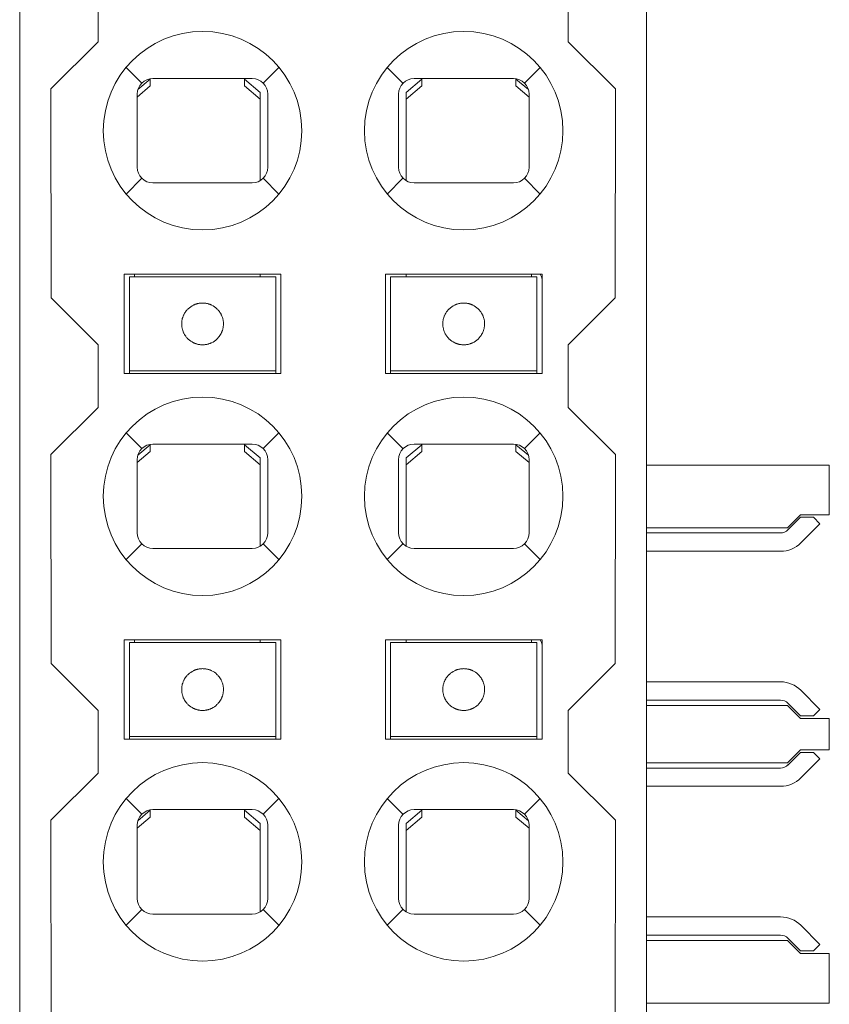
# Model space of a CAD drawing. Header units: millimetres. Extents: x 65 to 283, y 105 to 212.
# Tile 4 of 14: x 170 to 185, y 125 to 144. Entities that reach past the tile are written whole.
import ezdxf

# ---------------------------------------------------------------- set-up
doc = ezdxf.new("R2010")
doc.units = ezdxf.units.MM
doc.layers.add('10', color=7, linetype='Continuous')
doc.layers.add('11', color=7, linetype='Continuous')

msp = doc.modelspace()

# ---------------------------------------------------------------- linework, layer by layer
at = {"layer": '10', "color": 155, "linetype": 'Continuous', "lineweight": 18}
for p, q in [((169.565, 111.285), (169.565, 169.685)), ((181.565, 111.285), (181.565, 169.685)), ((171.065, 144.885), (171.065, 143.686)), ((180.065, 143.686), (180.065, 144.885)), ((171.065, 143.686), (170.162, 142.783)), ((180.968, 142.783), (180.065, 143.686)), ((171.827, 142.771), (172.065, 142.973)), ((172.065, 142.927), (172.065, 142.973)), ((172.065, 142.841), (172.065, 142.927)), ((174.015, 142.985), (172.115, 142.985)), ((173.865, 142.973), (174.165, 142.718)), ((173.865, 142.973), (173.865, 142.927)), ((173.865, 142.927), (173.865, 142.841)), ((176.965, 142.718), (177.265, 142.973)), ((179.015, 142.985), (177.115, 142.985)), ((177.265, 142.927), (177.265, 142.973)), ((177.265, 142.841), (177.265, 142.927)), ((179.065, 142.973), (179.302, 142.771)), ((179.065, 142.973), (179.065, 142.927)), ((179.065, 142.927), (179.065, 142.841)), ((170.162, 142.783), (170.164, 138.786)), ((172.065, 142.841), (171.815, 142.629)), ((174.165, 142.586), (173.865, 142.841)), ((174.165, 142.718), (174.165, 142.586)), ((177.265, 142.841), (176.965, 142.586)), ((176.965, 142.586), (176.965, 142.718)), ((179.315, 142.629), (179.065, 142.841)), ((180.965, 138.786), (180.968, 142.783)), ((171.815, 142.685), (171.815, 141.285)), ((174.165, 142.586), (174.165, 141.025)), ((174.315, 141.285), (174.315, 142.685)), ((176.815, 142.685), (176.815, 141.285)), ((176.965, 141.025), (176.965, 142.586)), ((179.315, 141.285), (179.315, 142.685)), ((172.115, 140.985), (174.015, 140.985)), ((177.115, 140.985), (179.015, 140.985)), ((171.565, 139.235), (171.565, 137.335)), ((174.565, 139.235), (171.565, 139.235)), ((171.665, 138.985), (171.665, 139.185)), ((174.465, 139.185), (171.665, 139.185)), ((171.765, 139.235), (171.765, 139.185)), ((174.165, 139.235), (174.165, 139.185)), ((174.465, 139.185), (174.465, 138.985)), ((174.565, 137.335), (174.565, 139.235)), ((176.565, 139.235), (176.565, 137.335)), ((179.565, 139.235), (176.565, 139.235)), ((176.665, 138.985), (176.665, 139.185)), ((179.465, 139.185), (176.665, 139.185)), ((176.965, 139.235), (176.965, 139.185)), ((179.365, 139.235), (179.365, 139.185)), ((179.465, 139.185), (179.465, 138.985)), ((179.565, 137.335), (179.565, 139.235)), ((171.665, 138.839), (171.665, 138.985)), ((174.465, 138.839), (174.465, 138.985)), ((176.665, 138.839), (176.665, 138.985)), ((179.465, 138.839), (179.465, 138.985)), ((170.164, 138.786), (171.065, 137.885)), ((171.665, 138.646), (171.665, 138.839)), ((174.465, 138.839), (174.465, 138.646)), ((176.665, 138.646), (176.665, 138.839)), ((179.465, 138.839), (179.465, 138.646)), ((180.065, 137.885), (180.965, 138.786)), ((171.665, 138.575), (171.665, 138.646)), ((171.665, 138.285), (171.665, 138.575)), ((174.465, 138.646), (174.465, 138.575)), ((174.465, 138.575), (174.465, 138.285)), ((176.665, 138.575), (176.665, 138.646)), ((176.665, 138.285), (176.665, 138.575)), ((179.465, 138.646), (179.465, 138.575)), ((179.465, 138.575), (179.465, 138.285)), ((171.665, 137.995), (171.665, 138.285)), ((174.465, 138.285), (174.465, 137.995)), ((176.665, 137.995), (176.665, 138.285)), ((179.465, 138.285), (179.465, 137.995)), ((171.665, 137.924), (171.665, 137.995)), ((174.465, 137.995), (174.465, 137.924)), ((176.665, 137.924), (176.665, 137.995)), ((179.465, 137.995), (179.465, 137.924)), ((171.065, 137.885), (171.065, 136.686)), ((171.665, 137.731), (171.665, 137.924)), ((174.465, 137.924), (174.465, 137.731)), ((176.665, 137.731), (176.665, 137.924)), ((179.465, 137.924), (179.465, 137.731)), ((180.065, 136.686), (180.065, 137.885)), ((171.665, 137.585), (171.665, 137.731)), ((174.465, 137.585), (174.465, 137.731)), ((176.665, 137.585), (176.665, 137.731)), ((179.465, 137.585), (179.465, 137.731)), ((171.665, 137.385), (171.665, 137.585)), ((174.465, 137.585), (174.465, 137.385)), ((176.665, 137.385), (176.665, 137.585)), ((179.465, 137.585), (179.465, 137.385)), ((171.565, 137.335), (174.565, 137.335)), ((171.665, 137.385), (174.465, 137.385)), ((171.665, 137.335), (171.665, 137.385)), ((174.465, 137.385), (174.465, 137.335)), ((176.565, 137.335), (179.565, 137.335)), ((176.665, 137.385), (179.465, 137.385)), ((176.665, 137.335), (176.665, 137.385)), ((179.465, 137.385), (179.465, 137.335)), ((171.065, 136.686), (170.162, 135.783)), ((180.968, 135.783), (180.065, 136.686)), ((171.827, 135.771), (172.065, 135.973)), ((172.065, 135.927), (172.065, 135.973)), ((172.065, 135.841), (172.065, 135.927)), ((174.015, 135.985), (172.115, 135.985)), ((173.865, 135.973), (174.165, 135.718)), ((173.865, 135.973), (173.865, 135.927)), ((173.865, 135.927), (173.865, 135.841)), ((176.965, 135.718), (177.265, 135.973)), ((179.015, 135.985), (177.115, 135.985)), ((177.265, 135.927), (177.265, 135.973)), ((177.265, 135.841), (177.265, 135.927)), ((179.065, 135.973), (179.302, 135.771)), ((179.065, 135.973), (179.065, 135.927)), ((179.065, 135.927), (179.065, 135.841)), ((170.162, 135.783), (170.164, 131.786)), ((172.065, 135.841), (171.815, 135.629)), ((174.165, 135.586), (173.865, 135.841)), ((177.265, 135.841), (176.965, 135.586)), ((179.315, 135.629), (179.065, 135.841)), ((180.965, 131.786), (180.968, 135.783)), ((171.815, 135.685), (171.815, 134.285)), ((174.165, 135.718), (174.165, 135.586)), ((174.165, 135.586), (174.165, 134.025)), ((174.315, 134.285), (174.315, 135.685)), ((176.815, 135.685), (176.815, 134.285)), ((176.965, 135.586), (176.965, 135.718)), ((176.965, 134.025), (176.965, 135.586)), ((179.315, 134.285), (179.315, 135.685)), ((181.565, 135.582), (185.064, 135.582)), ((185.064, 134.632), (185.064, 135.582)), ((184.264, 134.382), (184.514, 134.632)), ((185.064, 134.632), (184.514, 134.632)), ((184.273, 134.34), (184.514, 134.582)), ((184.514, 134.582), (184.761, 134.582)), ((184.885, 134.458), (184.52, 134.093)), ((184.761, 134.582), (184.885, 134.458)), ((181.565, 134.382), (184.264, 134.382)), ((181.565, 134.282), (184.131, 134.282)), ((172.115, 133.985), (174.015, 133.985)), ((177.115, 133.985), (179.015, 133.985)), ((184.131, 133.932), (181.565, 133.932)), ((171.565, 132.235), (171.565, 130.335)), ((174.565, 132.235), (171.565, 132.235)), ((171.665, 131.985), (171.665, 132.185)), ((174.465, 132.185), (171.665, 132.185)), ((171.765, 132.235), (171.765, 132.185)), ((174.165, 132.235), (174.165, 132.185)), ((174.465, 132.185), (174.465, 131.985)), ((174.565, 130.335), (174.565, 132.235)), ((176.565, 132.235), (176.565, 130.335)), ((179.565, 132.235), (176.565, 132.235)), ((176.665, 131.985), (176.665, 132.185)), ((179.465, 132.185), (176.665, 132.185)), ((176.965, 132.235), (176.965, 132.185)), ((179.365, 132.235), (179.365, 132.185)), ((179.465, 132.185), (179.465, 131.985)), ((179.565, 130.335), (179.565, 132.235)), ((171.665, 131.839), (171.665, 131.985)), ((174.465, 131.839), (174.465, 131.985)), ((176.665, 131.839), (176.665, 131.985)), ((179.465, 131.839), (179.465, 131.985)), ((170.164, 131.786), (171.065, 130.885)), ((171.665, 131.646), (171.665, 131.839)), ((174.465, 131.839), (174.465, 131.646)), ((176.665, 131.646), (176.665, 131.839)), ((179.465, 131.839), (179.465, 131.646)), ((180.065, 130.885), (180.965, 131.786)), ((171.665, 131.575), (171.665, 131.646)), ((174.465, 131.646), (174.465, 131.575)), ((176.665, 131.575), (176.665, 131.646)), ((179.465, 131.646), (179.465, 131.575)), ((171.665, 131.285), (171.665, 131.575)), ((174.465, 131.575), (174.465, 131.285)), ((176.665, 131.285), (176.665, 131.575)), ((179.465, 131.575), (179.465, 131.285)), ((181.565, 131.432), (184.131, 131.432)), ((171.665, 130.995), (171.665, 131.285)), ((174.465, 131.285), (174.465, 130.995)), ((176.665, 130.995), (176.665, 131.285)), ((179.465, 131.285), (179.465, 130.995)), ((184.52, 131.271), (184.885, 130.905)), ((184.131, 131.082), (181.565, 131.082)), ((184.514, 130.782), (184.273, 131.023)), ((171.065, 130.885), (171.065, 129.686)), ((171.665, 130.924), (171.665, 130.995)), ((171.665, 130.731), (171.665, 130.924)), ((174.465, 130.995), (174.465, 130.924)), ((174.465, 130.924), (174.465, 130.731)), ((176.665, 130.924), (176.665, 130.995)), ((176.665, 130.731), (176.665, 130.924)), ((179.465, 130.995), (179.465, 130.924)), ((179.465, 130.924), (179.465, 130.731)), ((180.065, 129.686), (180.065, 130.885)), ((184.264, 130.982), (181.565, 130.982)), ((184.514, 130.732), (184.264, 130.982)), ((184.885, 130.905), (184.761, 130.782)), ((171.665, 130.585), (171.665, 130.731)), ((174.465, 130.585), (174.465, 130.731)), ((176.665, 130.585), (176.665, 130.731)), ((179.465, 130.585), (179.465, 130.731)), ((184.514, 130.782), (184.761, 130.782)), ((184.514, 130.732), (185.064, 130.732)), ((185.064, 130.132), (185.064, 130.732)), ((171.665, 130.385), (171.665, 130.585)), ((174.465, 130.585), (174.465, 130.385)), ((176.665, 130.385), (176.665, 130.585)), ((179.465, 130.585), (179.465, 130.385)), ((171.565, 130.335), (174.565, 130.335)), ((171.665, 130.385), (174.465, 130.385)), ((171.665, 130.335), (171.665, 130.385)), ((174.465, 130.385), (174.465, 130.335)), ((176.565, 130.335), (179.565, 130.335)), ((176.665, 130.385), (179.465, 130.385)), ((176.665, 130.335), (176.665, 130.385)), ((179.465, 130.385), (179.465, 130.335)), ((184.264, 129.882), (184.514, 130.132)), ((184.273, 129.84), (184.514, 130.082)), ((185.064, 130.132), (184.514, 130.132)), ((184.514, 130.082), (184.761, 130.082)), ((184.761, 130.082), (184.885, 129.958)), ((184.885, 129.958), (184.52, 129.593)), ((181.565, 129.882), (184.264, 129.882)), ((181.565, 129.782), (184.131, 129.782)), ((171.065, 129.686), (170.162, 128.783)), ((180.968, 128.783), (180.065, 129.686)), ((184.131, 129.432), (181.565, 129.432)), ((171.827, 128.771), (172.065, 128.973)), ((172.065, 128.927), (172.065, 128.973)), ((174.015, 128.985), (172.115, 128.985)), ((173.865, 128.973), (174.165, 128.718)), ((173.865, 128.973), (173.865, 128.927)), ((176.965, 128.718), (177.265, 128.973)), ((179.015, 128.985), (177.115, 128.985)), ((177.265, 128.927), (177.265, 128.973)), ((179.065, 128.973), (179.302, 128.771)), ((179.065, 128.973), (179.065, 128.927)), ((170.162, 128.783), (170.164, 124.786)), ((172.065, 128.841), (171.815, 128.629)), ((172.065, 128.841), (172.065, 128.927)), ((173.865, 128.927), (173.865, 128.841)), ((174.165, 128.586), (173.865, 128.841)), ((177.265, 128.841), (176.965, 128.586)), ((177.265, 128.841), (177.265, 128.927)), ((179.065, 128.927), (179.065, 128.841)), ((179.315, 128.629), (179.065, 128.841)), ((180.965, 124.786), (180.968, 128.783)), ((171.815, 128.685), (171.815, 127.285)), ((174.165, 128.718), (174.165, 128.586)), ((174.165, 128.586), (174.165, 127.025)), ((174.315, 127.285), (174.315, 128.685)), ((176.815, 128.685), (176.815, 127.285)), ((176.965, 128.586), (176.965, 128.718)), ((176.965, 127.025), (176.965, 128.586)), ((179.315, 127.285), (179.315, 128.685)), ((172.115, 126.985), (174.015, 126.985)), ((177.115, 126.985), (179.015, 126.985)), ((181.565, 126.932), (184.131, 126.932)), ((184.52, 126.771), (184.885, 126.405)), ((184.131, 126.582), (181.565, 126.582)), ((184.514, 126.282), (184.273, 126.523)), ((184.264, 126.482), (181.565, 126.482)), ((184.514, 126.232), (184.264, 126.482)), ((184.885, 126.405), (184.761, 126.282)), ((184.514, 126.282), (184.761, 126.282)), ((184.514, 126.232), (185.064, 126.232)), ((185.064, 125.282), (185.064, 126.232)), ((185.064, 125.282), (181.565, 125.282))]:
    msp.add_line(p, q, dxfattribs=at)
at = {"layer": '10', "color": 155, "linetype": 'Continuous', "lineweight": 13}
for p, q in [((171.602, 143.197), (171.902, 142.897)), ((174.227, 142.897), (174.527, 143.197)), ((176.602, 143.197), (176.902, 142.897)), ((179.227, 142.897), (179.527, 143.197)), ((171.902, 141.073), (171.602, 140.772)), ((174.527, 140.772), (174.227, 141.073)), ((176.902, 141.073), (176.602, 140.772)), ((179.527, 140.772), (179.227, 141.073)), ((171.665, 139.185), (174.465, 139.185)), ((176.665, 139.185), (179.465, 139.185)), ((174.465, 137.385), (171.665, 137.385)), ((179.465, 137.385), (176.665, 137.385)), ((171.602, 136.197), (171.902, 135.897)), ((174.227, 135.897), (174.527, 136.197)), ((176.602, 136.197), (176.902, 135.897)), ((179.227, 135.897), (179.527, 136.197)), ((171.902, 134.073), (171.602, 133.772)), ((174.527, 133.772), (174.227, 134.073)), ((176.902, 134.073), (176.602, 133.772)), ((179.527, 133.772), (179.227, 134.073)), ((171.665, 132.185), (174.465, 132.185)), ((176.665, 132.185), (179.465, 132.185)), ((174.465, 130.385), (171.665, 130.385)), ((179.465, 130.385), (176.665, 130.385)), ((171.602, 129.197), (171.902, 128.897)), ((174.227, 128.897), (174.527, 129.197)), ((176.602, 129.197), (176.902, 128.897)), ((179.227, 128.897), (179.527, 129.197)), ((171.902, 127.073), (171.602, 126.772)), ((174.527, 126.772), (174.227, 127.073)), ((176.902, 127.073), (176.602, 126.772)), ((179.527, 126.772), (179.227, 127.073))]:
    msp.add_line(p, q, dxfattribs=at)
at = {"layer": '10', "color": 155, "linetype": 'Continuous', "lineweight": 18}
for centre, radius, start, end in [((173.065, 141.985), 1.9, 90, 270), ((173.065, 141.985), 1.9, 270, 90), ((178.065, 141.985), 1.9, 90, 270), ((178.065, 141.985), 1.9, 270, 90), ((172.115, 142.685), 0.3, 90, 180), ((174.015, 142.685), 0.3, 0, 90), ((177.115, 142.685), 0.3, 90, 180), ((179.015, 142.685), 0.3, 0, 90), ((172.115, 141.285), 0.3, 180, 270), ((174.015, 141.285), 0.3, 270, 360), ((177.115, 141.285), 0.3, 180, 270), ((179.015, 141.285), 0.3, 270, 360), ((179.415, 139.135), 0.15, 0, 41.8106), ((173.065, 134.985), 1.9, 90, 270), ((173.065, 134.985), 1.9, 270, 90), ((178.065, 134.985), 1.9, 90, 270), ((178.065, 134.985), 1.9, 270, 90), ((172.115, 135.685), 0.3, 90, 180), ((174.015, 135.685), 0.3, 0, 90), ((177.115, 135.685), 0.3, 90, 180), ((179.015, 135.685), 0.3, 0, 90), ((172.115, 134.285), 0.3, 180, 270), ((174.015, 134.285), 0.3, 270, 360), ((177.115, 134.285), 0.3, 180, 270), ((179.015, 134.285), 0.3, 270, 360), ((184.131, 134.482), 0.2, 270, 315), ((184.131, 134.482), 0.55, 270, 315), ((179.415, 132.135), 0.15, 0, 41.8106), ((173.065, 131.285), 0.4, 46.4823, 64.3828), ((184.131, 130.882), 0.55, 45, 90), ((184.131, 130.882), 0.2, 45, 90), ((173.065, 127.985), 1.9, 90, 270), ((173.065, 127.985), 1.9, 270, 90), ((178.065, 127.985), 1.9, 90, 270), ((178.065, 127.985), 1.9, 270, 90), ((184.131, 129.982), 0.2, 270, 315), ((184.131, 129.982), 0.55, 270, 315), ((172.115, 128.685), 0.3, 90, 180), ((174.015, 128.685), 0.3, 0, 90), ((177.115, 128.685), 0.3, 90, 180), ((179.015, 128.685), 0.3, 0, 90), ((172.115, 127.285), 0.3, 180, 270), ((174.015, 127.285), 0.3, 270, 360), ((177.115, 127.285), 0.3, 180, 270), ((179.015, 127.285), 0.3, 270, 360), ((184.131, 126.382), 0.55, 45, 90), ((184.131, 126.382), 0.2, 45, 90)]:
    msp.add_arc(centre, radius, start, end, dxfattribs=at)
for centre, major_axis, start_param, end_param in [((173.065, 138.285), (0.334, 0.22), 1.435775, 1.748198), ((173.065, 138.285), (0.239, 0.321), 6.164487, 6.47691), ((178.065, 138.285), (0.334, 0.22), 1.435775, 1.748198), ((178.065, 138.285), (0.236, 0.323), 6.154701, 6.467124), ((173.065, 138.285), (-0.326, 0.231), 1.42777, 1.740192), ((173.065, 138.285), (0.338, 0.214), 4.594822, 4.907245), ((178.065, 138.285), (-0.326, 0.231), 1.42777, 1.740192), ((178.065, 138.285), (0.338, 0.214), 4.594822, 4.907245), ((173.065, 131.285), (-0.227, 0.329), 6.126993, 6.439416), ((178.065, 131.285), (-0.227, 0.329), 6.126993, 6.439416), ((178.065, 131.285), (-0.283, 0.283), 4.73826, 5.050683), ((173.065, 131.285), (-0.346, 0.2), 1.335685, 1.648107), ((173.065, 131.285), (-0.244, 0.317), 2.934089, 3.246511), ((178.065, 131.285), (-0.346, 0.2), 1.335685, 1.648107), ((178.065, 131.285), (-0.244, 0.317), 2.931432, 3.243855)]:
    msp.add_ellipse(centre, major_axis=major_axis, ratio=1, start_param=start_param, end_param=end_param, dxfattribs=at)
for points, knots in [([(172.665, 138.285), (172.665, 138.302), (172.666, 138.32), (172.669, 138.345), (172.67, 138.353), (172.674, 138.37), (172.675, 138.378), (172.682, 138.402), (172.687, 138.417), (172.695, 138.438), (172.698, 138.445), (172.704, 138.459), (172.708, 138.465), (172.717, 138.484), (172.724, 138.496), (172.735, 138.512), (172.739, 138.517), (172.746, 138.526), (172.749, 138.531), (172.76, 138.544), (172.767, 138.552), (172.779, 138.565), (172.785, 138.571), (172.789, 138.575)], [0, 0, 0, 0, 0.125, 0.125, 0.1875, 0.1875, 0.25, 0.25, 0.375, 0.375, 0.4375, 0.4375, 0.5, 0.5, 0.625, 0.625, 0.6875, 0.6875, 0.75, 0.75, 0.875, 0.875, 1, 1, 1, 1]), ([(173.34, 138.575), (173.345, 138.571), (173.35, 138.565), (173.363, 138.552), (173.369, 138.544), (173.38, 138.531), (173.383, 138.526), (173.391, 138.517), (173.394, 138.512), (173.405, 138.496), (173.412, 138.484), (173.422, 138.465), (173.425, 138.459), (173.431, 138.445), (173.434, 138.438), (173.442, 138.417), (173.447, 138.402), (173.454, 138.378), (173.456, 138.37), (173.459, 138.353), (173.462, 138.337), (173.463, 138.32), (173.464, 138.302), (173.465, 138.294), (173.465, 138.285)], [0, 0, 0, 0, 0.125, 0.125, 0.25, 0.25, 0.3125, 0.3125, 0.375, 0.375, 0.5, 0.5, 0.5625, 0.5625, 0.625, 0.625, 0.75, 0.75, 0.8125, 0.8125, 0.875, 0.9375, 0.9375, 1, 1, 1, 1]), ([(177.665, 138.285), (177.665, 138.302), (177.666, 138.32), (177.669, 138.345), (177.67, 138.353), (177.674, 138.37), (177.675, 138.378), (177.682, 138.402), (177.687, 138.417), (177.695, 138.438), (177.698, 138.445), (177.704, 138.459), (177.708, 138.465), (177.717, 138.484), (177.724, 138.496), (177.735, 138.512), (177.739, 138.517), (177.746, 138.526), (177.749, 138.531), (177.76, 138.544), (177.767, 138.552), (177.779, 138.565), (177.785, 138.571), (177.789, 138.575)], [0, 0, 0, 0, 0.125, 0.125, 0.1875, 0.1875, 0.25, 0.25, 0.375, 0.375, 0.4375, 0.4375, 0.5, 0.5, 0.625, 0.625, 0.6875, 0.6875, 0.75, 0.75, 0.875, 0.875, 1, 1, 1, 1]), ([(178.34, 138.575), (178.345, 138.571), (178.35, 138.565), (178.363, 138.552), (178.369, 138.544), (178.38, 138.531), (178.383, 138.526), (178.391, 138.517), (178.394, 138.512), (178.405, 138.496), (178.412, 138.484), (178.422, 138.465), (178.425, 138.459), (178.431, 138.445), (178.434, 138.438), (178.442, 138.417), (178.447, 138.402), (178.454, 138.378), (178.456, 138.37), (178.459, 138.353), (178.462, 138.337), (178.463, 138.32), (178.464, 138.302), (178.465, 138.294), (178.465, 138.285)], [0, 0, 0, 0, 0.125, 0.125, 0.25, 0.25, 0.3125, 0.3125, 0.375, 0.375, 0.5, 0.5, 0.5625, 0.5625, 0.625, 0.625, 0.75, 0.75, 0.8125, 0.8125, 0.875, 0.9375, 0.9375, 1, 1, 1, 1]), ([(172.789, 137.995), (172.785, 137.999), (172.779, 138.005), (172.767, 138.018), (172.76, 138.025), (172.749, 138.039), (172.746, 138.043), (172.739, 138.053), (172.735, 138.058), (172.725, 138.074), (172.718, 138.085), (172.708, 138.104), (172.704, 138.111), (172.698, 138.124), (172.695, 138.131), (172.687, 138.153), (172.682, 138.168), (172.676, 138.192), (172.674, 138.2), (172.67, 138.216), (172.668, 138.233), (172.666, 138.25), (172.665, 138.267), (172.665, 138.276), (172.665, 138.285)], [0, 0, 0, 0, 0.125, 0.125, 0.25, 0.25, 0.3125, 0.3125, 0.375, 0.375, 0.5, 0.5, 0.5625, 0.5625, 0.625, 0.625, 0.75, 0.75, 0.8125, 0.8125, 0.875, 0.9375, 0.9375, 1, 1, 1, 1]), ([(173.465, 138.285), (173.465, 138.267), (173.463, 138.25), (173.46, 138.225), (173.459, 138.217), (173.456, 138.2), (173.454, 138.192), (173.448, 138.168), (173.443, 138.153), (173.434, 138.132), (173.431, 138.125), (173.425, 138.111), (173.422, 138.105), (173.412, 138.086), (173.405, 138.074), (173.394, 138.058), (173.391, 138.053), (173.383, 138.043), (173.38, 138.039), (173.369, 138.026), (173.363, 138.018), (173.35, 138.005), (173.345, 137.999), (173.34, 137.995)], [0, 0, 0, 0, 0.125, 0.125, 0.1875, 0.1875, 0.25, 0.25, 0.375, 0.375, 0.4375, 0.4375, 0.5, 0.5, 0.625, 0.625, 0.6875, 0.6875, 0.75, 0.75, 0.875, 0.875, 1, 1, 1, 1]), ([(177.789, 137.995), (177.785, 137.999), (177.779, 138.005), (177.767, 138.018), (177.76, 138.025), (177.749, 138.039), (177.746, 138.043), (177.739, 138.053), (177.735, 138.058), (177.725, 138.074), (177.718, 138.085), (177.708, 138.104), (177.704, 138.111), (177.698, 138.124), (177.695, 138.131), (177.687, 138.153), (177.682, 138.168), (177.676, 138.192), (177.674, 138.2), (177.67, 138.216), (177.668, 138.233), (177.666, 138.25), (177.665, 138.267), (177.665, 138.276), (177.665, 138.285)], [0, 0, 0, 0, 0.125, 0.125, 0.25, 0.25, 0.3125, 0.3125, 0.375, 0.375, 0.5, 0.5, 0.5625, 0.5625, 0.625, 0.625, 0.75, 0.75, 0.8125, 0.8125, 0.875, 0.9375, 0.9375, 1, 1, 1, 1]), ([(178.465, 138.285), (178.465, 138.267), (178.463, 138.25), (178.46, 138.225), (178.459, 138.217), (178.456, 138.2), (178.454, 138.192), (178.448, 138.168), (178.443, 138.153), (178.434, 138.132), (178.431, 138.125), (178.425, 138.111), (178.422, 138.105), (178.412, 138.086), (178.405, 138.074), (178.394, 138.058), (178.391, 138.053), (178.383, 138.043), (178.38, 138.039), (178.369, 138.026), (178.363, 138.018), (178.35, 138.005), (178.345, 137.999), (178.34, 137.995)], [0, 0, 0, 0, 0.125, 0.125, 0.1875, 0.1875, 0.25, 0.25, 0.375, 0.375, 0.4375, 0.4375, 0.5, 0.5, 0.625, 0.625, 0.6875, 0.6875, 0.75, 0.75, 0.875, 0.875, 1, 1, 1, 1]), ([(172.665, 131.285), (172.665, 131.302), (172.666, 131.32), (172.669, 131.345), (172.67, 131.353), (172.674, 131.37), (172.675, 131.378), (172.682, 131.402), (172.687, 131.417), (172.695, 131.438), (172.698, 131.445), (172.704, 131.459), (172.708, 131.465), (172.717, 131.484), (172.724, 131.496), (172.735, 131.512), (172.739, 131.517), (172.746, 131.526), (172.749, 131.531), (172.76, 131.544), (172.767, 131.552), (172.779, 131.565), (172.785, 131.571), (172.789, 131.575)], [0, 0, 0, 0, 0.125, 0.125, 0.1875, 0.1875, 0.25, 0.25, 0.375, 0.375, 0.4375, 0.4375, 0.5, 0.5, 0.625, 0.625, 0.6875, 0.6875, 0.75, 0.75, 0.875, 0.875, 1, 1, 1, 1]), ([(173.34, 131.575), (173.345, 131.571), (173.35, 131.565), (173.363, 131.552), (173.369, 131.544), (173.38, 131.531), (173.383, 131.526), (173.391, 131.517), (173.394, 131.512), (173.405, 131.496), (173.412, 131.484), (173.422, 131.465), (173.425, 131.459), (173.431, 131.445), (173.434, 131.438), (173.442, 131.417), (173.447, 131.402), (173.454, 131.378), (173.456, 131.37), (173.459, 131.353), (173.462, 131.337), (173.463, 131.32), (173.464, 131.302), (173.465, 131.294), (173.465, 131.285)], [0, 0, 0, 0, 0.125, 0.125, 0.25, 0.25, 0.3125, 0.3125, 0.375, 0.375, 0.5, 0.5, 0.5625, 0.5625, 0.625, 0.625, 0.75, 0.75, 0.8125, 0.8125, 0.875, 0.9375, 0.9375, 1, 1, 1, 1]), ([(177.665, 131.285), (177.665, 131.302), (177.666, 131.32), (177.669, 131.345), (177.67, 131.353), (177.674, 131.37), (177.675, 131.378), (177.682, 131.402), (177.687, 131.417), (177.695, 131.438), (177.698, 131.445), (177.704, 131.459), (177.708, 131.465), (177.717, 131.484), (177.724, 131.496), (177.735, 131.512), (177.739, 131.517), (177.746, 131.526), (177.749, 131.531), (177.76, 131.544), (177.767, 131.552), (177.779, 131.565), (177.785, 131.571), (177.789, 131.575)], [0, 0, 0, 0, 0.125, 0.125, 0.1875, 0.1875, 0.25, 0.25, 0.375, 0.375, 0.4375, 0.4375, 0.5, 0.5, 0.625, 0.625, 0.6875, 0.6875, 0.75, 0.75, 0.875, 0.875, 1, 1, 1, 1]), ([(178.34, 131.575), (178.345, 131.571), (178.35, 131.565), (178.363, 131.552), (178.369, 131.544), (178.38, 131.531), (178.383, 131.526), (178.391, 131.517), (178.394, 131.512), (178.405, 131.496), (178.412, 131.484), (178.422, 131.465), (178.425, 131.459), (178.431, 131.445), (178.434, 131.438), (178.442, 131.417), (178.447, 131.402), (178.454, 131.378), (178.456, 131.37), (178.459, 131.353), (178.462, 131.337), (178.463, 131.32), (178.464, 131.302), (178.465, 131.294), (178.465, 131.285)], [0, 0, 0, 0, 0.125, 0.125, 0.25, 0.25, 0.3125, 0.3125, 0.375, 0.375, 0.5, 0.5, 0.5625, 0.5625, 0.625, 0.625, 0.75, 0.75, 0.8125, 0.8125, 0.875, 0.9375, 0.9375, 1, 1, 1, 1]), ([(172.789, 130.995), (172.785, 130.999), (172.779, 131.005), (172.767, 131.018), (172.76, 131.025), (172.749, 131.039), (172.746, 131.043), (172.739, 131.053), (172.735, 131.058), (172.725, 131.074), (172.718, 131.085), (172.708, 131.104), (172.704, 131.111), (172.698, 131.124), (172.695, 131.131), (172.687, 131.153), (172.682, 131.168), (172.676, 131.192), (172.674, 131.2), (172.67, 131.216), (172.668, 131.233), (172.666, 131.25), (172.665, 131.267), (172.665, 131.276), (172.665, 131.285)], [0, 0, 0, 0, 0.125, 0.125, 0.25, 0.25, 0.3125, 0.3125, 0.375, 0.375, 0.5, 0.5, 0.5625, 0.5625, 0.625, 0.625, 0.75, 0.75, 0.8125, 0.8125, 0.875, 0.9375, 0.9375, 1, 1, 1, 1]), ([(173.465, 131.285), (173.465, 131.267), (173.463, 131.25), (173.46, 131.225), (173.459, 131.217), (173.456, 131.2), (173.454, 131.192), (173.448, 131.168), (173.443, 131.153), (173.434, 131.132), (173.431, 131.125), (173.425, 131.111), (173.422, 131.105), (173.412, 131.086), (173.405, 131.074), (173.394, 131.058), (173.391, 131.053), (173.383, 131.043), (173.38, 131.039), (173.369, 131.026), (173.363, 131.018), (173.35, 131.005), (173.345, 130.999), (173.34, 130.995)], [0, 0, 0, 0, 0.125, 0.125, 0.1875, 0.1875, 0.25, 0.25, 0.375, 0.375, 0.4375, 0.4375, 0.5, 0.5, 0.625, 0.625, 0.6875, 0.6875, 0.75, 0.75, 0.875, 0.875, 1, 1, 1, 1]), ([(177.789, 130.995), (177.785, 130.999), (177.779, 131.005), (177.767, 131.018), (177.76, 131.025), (177.749, 131.039), (177.746, 131.043), (177.739, 131.053), (177.735, 131.058), (177.725, 131.074), (177.718, 131.085), (177.708, 131.104), (177.704, 131.111), (177.698, 131.124), (177.695, 131.131), (177.687, 131.153), (177.682, 131.168), (177.676, 131.192), (177.674, 131.2), (177.67, 131.216), (177.668, 131.233), (177.666, 131.25), (177.665, 131.267), (177.665, 131.276), (177.665, 131.285)], [0, 0, 0, 0, 0.125, 0.125, 0.25, 0.25, 0.3125, 0.3125, 0.375, 0.375, 0.5, 0.5, 0.5625, 0.5625, 0.625, 0.625, 0.75, 0.75, 0.8125, 0.8125, 0.875, 0.9375, 0.9375, 1, 1, 1, 1]), ([(178.465, 131.285), (178.465, 131.267), (178.463, 131.25), (178.46, 131.225), (178.459, 131.217), (178.456, 131.2), (178.454, 131.192), (178.448, 131.168), (178.443, 131.153), (178.434, 131.132), (178.431, 131.125), (178.425, 131.111), (178.422, 131.105), (178.412, 131.086), (178.405, 131.074), (178.394, 131.058), (178.391, 131.053), (178.383, 131.043), (178.38, 131.039), (178.369, 131.026), (178.363, 131.018), (178.35, 131.005), (178.345, 130.999), (178.34, 130.995)], [0, 0, 0, 0, 0.125, 0.125, 0.1875, 0.1875, 0.25, 0.25, 0.375, 0.375, 0.4375, 0.4375, 0.5, 0.5, 0.625, 0.625, 0.6875, 0.6875, 0.75, 0.75, 0.875, 0.875, 1, 1, 1, 1])]:
    msp.add_open_spline(points, degree=3, knots=knots, dxfattribs=at)
for points in [[(173.238, 138.646), (173.235, 138.647), (173.23, 138.649), (173.221, 138.653), (173.21, 138.658), (173.196, 138.663), (173.18, 138.668), (173.161, 138.673), (173.139, 138.678), (173.116, 138.682), (173.091, 138.684), (173.065, 138.685), (173.039, 138.684), (173.013, 138.682), (172.99, 138.678), (172.968, 138.673), (172.95, 138.668), (172.933, 138.663), (172.92, 138.658), (172.908, 138.653), (172.899, 138.649), (172.894, 138.647), (172.892, 138.646)], [(178.238, 138.646), (178.235, 138.647), (178.23, 138.649), (178.221, 138.653), (178.21, 138.658), (178.196, 138.663), (178.18, 138.668), (178.161, 138.673), (178.139, 138.678), (178.116, 138.682), (178.091, 138.684), (178.065, 138.685), (178.039, 138.684), (178.013, 138.682), (177.99, 138.678), (177.968, 138.673), (177.95, 138.668), (177.933, 138.663), (177.92, 138.658), (177.908, 138.653), (177.899, 138.649), (177.894, 138.647), (177.892, 138.646)], [(172.892, 137.924), (172.894, 137.923), (172.899, 137.921), (172.908, 137.917), (172.92, 137.912), (172.933, 137.907), (172.95, 137.902), (172.968, 137.896), (172.99, 137.892), (173.013, 137.888), (173.039, 137.885), (173.065, 137.885), (173.091, 137.885), (173.116, 137.888), (173.139, 137.892), (173.161, 137.896), (173.18, 137.902), (173.196, 137.907), (173.21, 137.912), (173.221, 137.917), (173.23, 137.921), (173.235, 137.923), (173.238, 137.924)], [(177.892, 137.924), (177.894, 137.923), (177.899, 137.921), (177.908, 137.917), (177.92, 137.912), (177.933, 137.907), (177.95, 137.902), (177.968, 137.896), (177.99, 137.892), (178.013, 137.888), (178.039, 137.885), (178.065, 137.885), (178.091, 137.885), (178.116, 137.888), (178.139, 137.892), (178.161, 137.896), (178.18, 137.902), (178.196, 137.907), (178.21, 137.912), (178.221, 137.917), (178.23, 137.921), (178.235, 137.923), (178.238, 137.924)], [(173.238, 131.646), (173.235, 131.647), (173.23, 131.649), (173.221, 131.653), (173.21, 131.658), (173.196, 131.663), (173.18, 131.668), (173.161, 131.673), (173.139, 131.678), (173.116, 131.682), (173.091, 131.684), (173.065, 131.685), (173.039, 131.684), (173.013, 131.682), (172.99, 131.678), (172.968, 131.673), (172.95, 131.668), (172.933, 131.663), (172.92, 131.658), (172.908, 131.653), (172.899, 131.649), (172.894, 131.647), (172.892, 131.646)], [(178.238, 131.646), (178.235, 131.647), (178.23, 131.649), (178.221, 131.653), (178.21, 131.658), (178.196, 131.663), (178.18, 131.668), (178.161, 131.673), (178.139, 131.678), (178.116, 131.682), (178.091, 131.684), (178.065, 131.685), (178.039, 131.684), (178.013, 131.682), (177.99, 131.678), (177.968, 131.673), (177.95, 131.668), (177.933, 131.663), (177.92, 131.658), (177.908, 131.653), (177.899, 131.649), (177.894, 131.647), (177.892, 131.646)], [(172.892, 130.924), (172.894, 130.923), (172.899, 130.921), (172.908, 130.917), (172.92, 130.912), (172.933, 130.907), (172.95, 130.902), (172.968, 130.896), (172.99, 130.892), (173.013, 130.888), (173.039, 130.885), (173.065, 130.885), (173.091, 130.885), (173.116, 130.888), (173.139, 130.892), (173.161, 130.896), (173.18, 130.902), (173.196, 130.907), (173.21, 130.912), (173.221, 130.917), (173.23, 130.921), (173.235, 130.923), (173.238, 130.924)], [(177.892, 130.924), (177.894, 130.923), (177.899, 130.921), (177.908, 130.917), (177.92, 130.912), (177.933, 130.907), (177.95, 130.902), (177.968, 130.896), (177.99, 130.892), (178.013, 130.888), (178.039, 130.885), (178.065, 130.885), (178.091, 130.885), (178.116, 130.888), (178.139, 130.892), (178.161, 130.896), (178.18, 130.902), (178.196, 130.907), (178.21, 130.912), (178.221, 130.917), (178.23, 130.921), (178.235, 130.923), (178.238, 130.924)]]:
    msp.add_open_spline(points, degree=3, dxfattribs=at)
at = {"layer": '11', "color": 155, "linetype": 'Continuous', "lineweight": 18}
msp.add_line((169.564, 112.81), (169.564, 169.937), dxfattribs=at)

doc.saveas('drawing.dxf')
